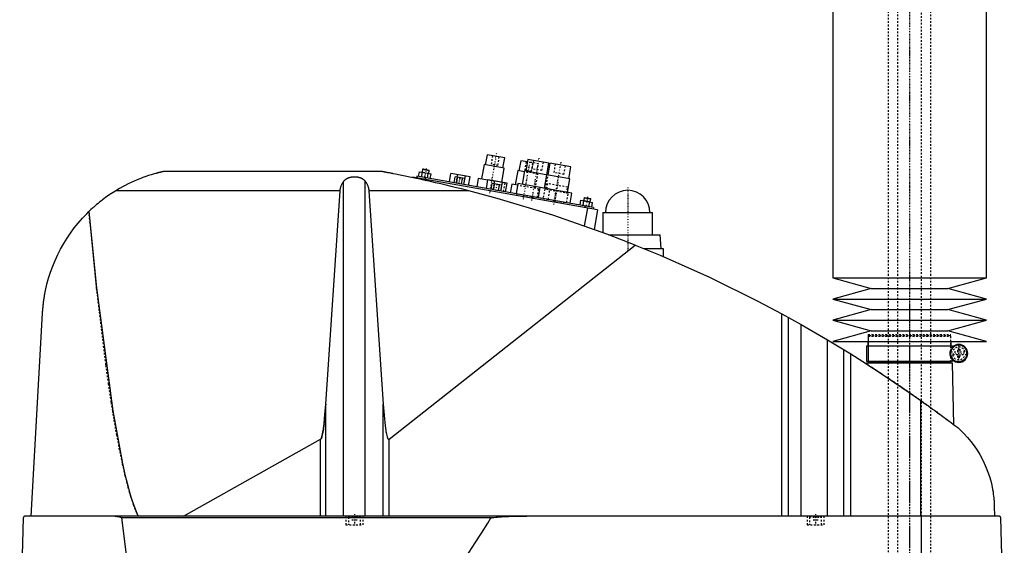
# Model space of a CAD drawing. Extents: x -181 to 906, y -1 to 1168.
# Tile 4 of 5: x 329 to 906, y 553 to 860. Entities that reach past the tile are written whole.
import ezdxf

# ---------------------------------------------------------------- set-up
doc = ezdxf.new("R2010")
doc.units = 0
doc.linetypes.add('CENTER', pattern=[1.5, 0.45, -0.5, 0.05, -0.5])
doc.linetypes.add('DASHED', pattern=[2, 1, -1])
for name, color, linetype in [('AM_0', 7, 'CONTINUOUS'), ('AM_3', 7, 'DASHED'), ('AM_7', 7, 'CENTER')]:
    doc.layers.add(name, color=color, linetype=linetype)

msp = doc.modelspace()

# ---------------------------------------------------------------- linework, layer by layer
at = {"layer": 'AM_0', "color": 7, "linetype": 'CONTINUOUS'}
for p, q in [((805, 888.75), (805, 709.2)), ((895, 709.2), (895, 888.75)), ((602.65, 781.29), (601.61, 775.39)), ((612.99, 779.47), (602.65, 781.29)), ((611.95, 773.56), (612.99, 779.47)), ((626.55, 778.6), (625.33, 771.71)), ((638.86, 776.43), (626.55, 778.6)), ((564.85, 772.78), (564.54, 771.06)), ((565.14, 772.98), (564.85, 772.78)), ((564.85, 772.78), (568.79, 772.08)), ((565.14, 772.98), (568.58, 772.37)), ((600.87, 775.52), (599.39, 767.15)), ((612.69, 773.43), (600.87, 775.52)), ((611.23, 765.16), (612.69, 773.43)), ((622.35, 777.82), (621.3, 771.91)), ((626.28, 777.13), (622.35, 777.82)), ((637.64, 769.54), (638.86, 776.43)), ((639.35, 776.35), (638.13, 769.45)), ((651.66, 774.18), (639.35, 776.35)), ((650.44, 767.28), (651.66, 774.18)), ((540.94, 771.5), (413.33, 771.5)), ((558.96, 768.18), (558.91, 767.91)), ((667.29, 749.08), (558.96, 768.18)), ((561.6, 768.73), (561.42, 767.75)), ((665, 750.5), (561.6, 768.73)), ((562.56, 768.56), (563.05, 771.32)), ((563.05, 771.32), (569.87, 770.12)), ((564.27, 768.26), (564.75, 771.02)), ((564.87, 767.14), (564.78, 766.64)), ((566.52, 767.86), (566.35, 766.88)), ((567.68, 767.66), (568.17, 770.42)), ((568.48, 770.36), (568.79, 772.08)), ((568.79, 772.08), (568.58, 772.37)), ((569.39, 767.36), (569.87, 770.12)), ((580.6, 765.38), (581.49, 770.4)), ((592.71, 768.42), (581.49, 770.4)), ((583.37, 764.89), (583.98, 768.34)), ((589.67, 767.34), (583.98, 768.34)), ((584.79, 764.64), (585.4, 768.09)), ((585.14, 768.14), (585.42, 769.71)), ((587.64, 764.14), (588.24, 767.59)), ((589.06, 763.89), (589.95, 768.91)), ((589.06, 763.89), (589.67, 767.34)), ((591.83, 763.4), (592.71, 768.42)), ((597.42, 767.49), (596.56, 762.57)), ((603.13, 766.49), (597.42, 767.49)), ((620.57, 772.04), (619.09, 763.67)), ((624.5, 771.35), (620.57, 772.04)), ((624.59, 771.84), (623.2, 763.96)), ((638.14, 769.45), (624.59, 771.84)), ((637.39, 769.58), (636, 761.7)), ((651.18, 767.15), (637.39, 769.58)), ((649.79, 759.27), (651.18, 767.15)), ((518.66, 569.6), (518.66, 765.71)), ((531.34, 569.6), (531.34, 765.71)), ((602.27, 761.56), (603.15, 766.58)), ((614.38, 764.6), (603.15, 766.58)), ((605.04, 761.07), (605.65, 764.52)), ((611.33, 763.52), (605.65, 764.52)), ((606.46, 760.82), (607.07, 764.27)), ((606.81, 764.32), (607.08, 765.89)), ((609.3, 760.32), (609.91, 763.77)), ((610.72, 760.07), (611.33, 763.52)), ((610.73, 760.07), (611.61, 765.09)), ((613.49, 759.58), (614.38, 764.6)), ((617.12, 764.02), (616.25, 759.1)), ((620.57, 763.41), (617.12, 764.02)), ((620.74, 764.4), (619.7, 758.49)), ((636.01, 761.71), (620.74, 764.4)), ((633.54, 762.14), (632.5, 756.23)), ((652.25, 758.84), (633.54, 762.14)), ((516.57, 760.16), (385.05, 760.16)), ((508.17, 635.23), (516.57, 760.16)), ((592.03, 760.16), (533.43, 760.16)), ((533.43, 760.16), (541.83, 635.23)), ((651.21, 752.93), (652.25, 758.84)), ((659.39, 756.1), (659.08, 754.38)), ((659.68, 756.31), (659.39, 756.1)), ((659.39, 756.1), (663.33, 755.41)), ((659.68, 756.31), (663.12, 755.7)), ((663.02, 753.69), (663.33, 755.41)), ((663.33, 755.41), (663.12, 755.7)), ((657.1, 751.89), (657.59, 754.64)), ((657.59, 754.64), (664.41, 753.44)), ((658.81, 751.59), (659.3, 754.34)), ((661.38, 750.12), (659.53, 739.63)), ((660.08, 751.37), (659.9, 750.38)), ((662.22, 750.99), (662.71, 753.74)), ((663.93, 750.69), (664.41, 753.44)), ((665, 750.5), (664.83, 749.52)), ((667.29, 749.08), (665.26, 737.59)), ((670.5, 747.5), (670.5, 735.67)), ((670.5, 747.5), (699.5, 747.5)), ((699.5, 734.5), (699.5, 747.5)), ((673.65, 734.5), (704, 734.5)), ((704.5, 726.5), (704, 734.5)), ((545.22, 614.75), (689.33, 728.44)), ((694.16, 726.5), (705.65, 726.5)), ((705.65, 726.5), (705.65, 721.73)), ((805, 709.2), (827.5, 703)), ((805, 709.2), (895, 709.2)), ((872.5, 703), (895, 709.2)), ((827.5, 703), (805, 696.8)), ((827.5, 703), (872.5, 703)), ((895, 696.8), (872.5, 703)), ((805, 696.8), (827.5, 690.6)), ((805, 696.8), (895, 696.8)), ((872.5, 690.6), (895, 696.8)), ((335.65, 569.6), (342.34, 688.56)), ((775.22, 569.6), (775.22, 688.17)), ((775.22, 688.17), (786.56, 681.89)), ((827.5, 690.6), (805, 684.4)), ((827.5, 690.6), (872.5, 690.6)), ((895, 684.4), (872.5, 690.6)), ((779.22, 569.6), (779.22, 685.98)), ((786.56, 569.6), (786.56, 681.89)), ((786.56, 681.89), (801.96, 672.97)), ((805, 684.4), (827.5, 678.2)), ((805, 684.4), (895, 684.4)), ((872.5, 678.2), (895, 684.4)), ((827.5, 678.2), (805, 672)), ((827.5, 678.2), (872.5, 678.2)), ((895, 672), (872.5, 678.2)), ((801.96, 569.6), (801.96, 672.97)), ((801.96, 672.97), (815.65, 664.64)), ((805, 672), (895, 672)), ((824.85, 669.5), (824.85, 660.5)), ((824.85, 669.5), (875.15, 669.5)), ((825.65, 672), (825.65, 669.5)), ((874.35, 669.5), (874.35, 672)), ((875.15, 668.06), (875.15, 669.5)), ((811.52, 569.6), (811.52, 667.2)), ((815.65, 569.6), (815.65, 664.64)), ((874.16, 664), (874.16, 666)), ((824.83, 659.5), (824.81, 658.86)), ((824.83, 659.5), (875.17, 659.5)), ((824.85, 660.5), (875.15, 660.5)), ((825.65, 660.5), (825.65, 660)), ((825.65, 660), (874.35, 660)), ((825.83, 660), (825.83, 659.5)), ((874.17, 659.5), (874.17, 660)), ((874.35, 660), (874.35, 660.5)), ((875.15, 660.5), (875.15, 661.94)), ((876.04, 623.15), (875.17, 659.5)), ((508.17, 569.6), (508.17, 635.23)), ((541.83, 569.6), (541.83, 635.23)), ((856.53, 569.6), (856.53, 637.45)), ((424.82, 569.6), (505.15, 614.71)), ((505.15, 569.6), (505.15, 614.71)), ((545.22, 569.6), (545.22, 614.75)), ((899.63, 575.62), (899.77, 569.6)), ((331.05, 568.63), (328.96, 487.5)), ((902.45, 569.6), (332.05, 569.6)), ((604.88, 568.63), (388.61, 568.63)), ((857.01, 487.5), (857.01, 569.6)), ((905.5, 487.5), (903.45, 568.63))]:
    msp.add_line(p, q, dxfattribs=at)
for points in [[(413.33, 771.5, 0), (413.33, 771.5, 0), (413.33, 771.5, 0), (413.33, 771.5, 0), (413.33, 771.5, 0), (413.33, 771.5, 0), (413.32, 771.5, 0), (413.32, 771.5, 0), (413.31, 771.5, 0), (413.3, 771.49, 0), (413.3, 771.49, 0), (413.29, 771.49, 0), (413.29, 771.49, 0), (413.28, 771.49, 0), (413.27, 771.49, 0), (413.26, 771.48, 0), (413.24, 771.48, 0), (413.23, 771.48, 0), (413.22, 771.48, 0), (413.22, 771.48, 0), (413.2, 771.47, 0), (413.19, 771.47, 0), (413.18, 771.47, 0), (413.17, 771.47, 0), (413.15, 771.46, 0), (413.13, 771.46, 0), (413.13, 771.46, 0), (413.12, 771.45, 0), (413.1, 771.45, 0), (413.07, 771.44, 0), (413.05, 771.44, 0), (413.03, 771.44, 0), (413.01, 771.43, 0), (413, 771.43, 0), (412.99, 771.42, 0), (412.96, 771.42, 0), (412.94, 771.41, 0), (412.91, 771.41, 0), (412.89, 771.4, 0), (412.86, 771.4, 0), (412.84, 771.39, 0), (412.83, 771.39, 0), (412.8, 771.39, 0), (412.78, 771.38, 0), (412.67, 771.36, 0), (412.48, 771.31, 0), (412.28, 771.27, 0), (412.18, 771.24, 0), (412.07, 771.22, 0), (411.86, 771.17, 0), (411.65, 771.12, 0), (411.42, 771.07, 0), (411.19, 771.01, 0), (410.95, 770.96, 0), (410.83, 770.93, 0), (410.71, 770.9, 0), (410.46, 770.83, 0), (410.2, 770.77, 0), (410.07, 770.74, 0), (409.94, 770.7, 0), (409.68, 770.64, 0), (409.41, 770.57, 0), (409.28, 770.53, 0), (409.14, 770.5, 0), (408.87, 770.42, 0), (408.6, 770.35, 0), (407.62, 770.08, 0), (405.96, 769.59, 0), (404.36, 769.09, 0), (402.74, 768.54, 0), (401.07, 767.95, 0), (400.23, 767.63, 0), (399.37, 767.3, 0), (397.66, 766.61, 0), (395.93, 765.87, 0), (394.2, 765.08, 0), (392.47, 764.26, 0), (390.77, 763.4, 0), (389.92, 762.95, 0), (389.09, 762.5, 0), (387.44, 761.58, 0), (385.83, 760.64, 0), (385.05, 760.16, 0)], [(518.66, 765.71, 0), (518.7, 765.76, 0), (518.77, 765.86, 0), (518.85, 765.95, 0), (518.89, 766, 0), (518.93, 766.05, 0), (519.01, 766.14, 0), (519.09, 766.24, 0), (519.18, 766.33, 0), (519.27, 766.42, 0), (519.37, 766.51, 0), (519.41, 766.56, 0), (519.46, 766.6, 0), (519.56, 766.69, 0), (519.66, 766.77, 0), (519.76, 766.85, 0), (519.86, 766.93, 0), (519.97, 767.01, 0), (520.02, 767.05, 0), (520.07, 767.09, 0), (520.18, 767.16, 0), (520.29, 767.23, 0), (520.34, 767.26, 0), (520.4, 767.3, 0), (520.51, 767.36, 0), (520.61, 767.42, 0), (520.67, 767.45, 0), (520.72, 767.48, 0), (520.83, 767.54, 0), (520.95, 767.59, 0), (521.06, 767.65, 0), (521.18, 767.7, 0), (521.3, 767.75, 0), (521.36, 767.78, 0), (521.42, 767.8, 0), (521.54, 767.85, 0), (521.67, 767.9, 0), (521.79, 767.94, 0), (521.92, 767.99, 0), (522.05, 768.03, 0), (522.12, 768.05, 0), (522.19, 768.07, 0), (522.32, 768.1, 0), (522.45, 768.14, 0), (522.59, 768.17, 0), (522.72, 768.2, 0), (522.86, 768.23, 0), (522.93, 768.25, 0), (523, 768.26, 0), (523.14, 768.28, 0), (523.28, 768.31, 0), (523.41, 768.33, 0), (523.55, 768.35, 0), (523.69, 768.37, 0), (523.76, 768.37, 0), (523.83, 768.38, 0), (523.97, 768.4, 0), (524.11, 768.41, 0), (524.25, 768.42, 0), (524.39, 768.43, 0), (524.53, 768.43, 0), (524.59, 768.44, 0), (524.66, 768.44, 0), (524.8, 768.44, 0), (524.93, 768.44, 0), (525, 768.44, 0), (525.07, 768.44, 0), (525.2, 768.44, 0), (525.34, 768.44, 0), (525.41, 768.44, 0), (525.47, 768.43, 0), (525.61, 768.43, 0), (525.75, 768.42, 0), (525.89, 768.41, 0), (526.03, 768.4, 0), (526.17, 768.38, 0), (526.24, 768.37, 0), (526.31, 768.37, 0), (526.45, 768.35, 0), (526.59, 768.33, 0), (526.72, 768.31, 0), (526.86, 768.28, 0), (527, 768.26, 0), (527.07, 768.25, 0), (527.14, 768.23, 0), (527.28, 768.2, 0), (527.41, 768.17, 0), (527.55, 768.14, 0), (527.68, 768.1, 0), (527.81, 768.07, 0), (527.88, 768.05, 0), (527.95, 768.03, 0), (528.08, 767.99, 0), (528.21, 767.94, 0), (528.33, 767.9, 0), (528.46, 767.85, 0), (528.58, 767.8, 0), (528.64, 767.78, 0), (528.7, 767.75, 0), (528.82, 767.7, 0), (528.94, 767.65, 0), (529.05, 767.59, 0), (529.17, 767.54, 0), (529.28, 767.48, 0), (529.33, 767.45, 0), (529.39, 767.42, 0), (529.49, 767.36, 0), (529.6, 767.3, 0), (529.66, 767.26, 0), (529.71, 767.23, 0), (529.82, 767.16, 0), (529.93, 767.09, 0), (529.98, 767.05, 0), (530.03, 767.01, 0), (530.14, 766.93, 0), (530.24, 766.85, 0), (530.34, 766.77, 0), (530.44, 766.69, 0), (530.54, 766.6, 0), (530.59, 766.56, 0), (530.63, 766.51, 0), (530.73, 766.42, 0), (530.82, 766.33, 0), (530.91, 766.24, 0), (530.99, 766.14, 0), (531.07, 766.05, 0), (531.11, 766, 0), (531.15, 765.95, 0), (531.23, 765.86, 0), (531.3, 765.76, 0), (531.34, 765.71, 0)], [(592.03, 760.16, 0), (590.59, 760.53, 0), (587.67, 761.27, 0), (584.69, 762.01, 0), (583.19, 762.37, 0), (581.68, 762.74, 0), (578.64, 763.47, 0), (575.58, 764.19, 0), (572.52, 764.91, 0), (569.46, 765.6, 0), (566.41, 766.28, 0), (564.9, 766.62, 0), (563.39, 766.95, 0), (560.41, 767.59, 0), (557.47, 768.21, 0), (554.59, 768.81, 0), (551.78, 769.39, 0), (549.05, 769.93, 0), (547.64, 770.21, 0), (547.41, 770.26, 0), (546.93, 770.35, 0), (546.46, 770.44, 0), (546.22, 770.49, 0), (545.99, 770.53, 0), (545.52, 770.63, 0), (545.06, 770.71, 0), (544.6, 770.8, 0), (544.16, 770.89, 0), (543.73, 770.97, 0), (543.52, 771.01, 0), (543.31, 771.05, 0), (542.91, 771.13, 0), (542.53, 771.2, 0), (542.32, 771.24, 0), (542.26, 771.25, 0), (542.2, 771.26, 0), (542.17, 771.27, 0), (542.14, 771.27, 0), (542.08, 771.28, 0), (542.03, 771.29, 0), (541.97, 771.31, 0), (541.91, 771.32, 0), (541.86, 771.33, 0), (541.83, 771.33, 0), (541.8, 771.34, 0), (541.74, 771.35, 0), (541.69, 771.36, 0), (541.64, 771.37, 0), (541.58, 771.38, 0), (541.53, 771.39, 0), (541.51, 771.39, 0), (541.48, 771.4, 0), (541.44, 771.41, 0), (541.39, 771.41, 0), (541.37, 771.42, 0), (541.35, 771.42, 0), (541.3, 771.43, 0), (541.26, 771.44, 0), (541.24, 771.44, 0), (541.22, 771.45, 0), (541.19, 771.45, 0), (541.15, 771.46, 0), (541.12, 771.47, 0), (541.09, 771.47, 0), (541.06, 771.48, 0), (541.05, 771.48, 0), (541.04, 771.48, 0), (541.02, 771.48, 0), (541, 771.49, 0), (540.98, 771.49, 0), (540.96, 771.49, 0), (540.95, 771.5, 0), (540.95, 771.5, 0), (540.94, 771.5, 0), (540.94, 771.5, 0), (540.94, 771.5, 0), (540.94, 771.5, 0)], [(516.57, 760.16, 0), (516.58, 760.32, 0), (516.61, 760.65, 0), (516.66, 760.97, 0), (516.68, 761.13, 0), (516.71, 761.3, 0), (516.78, 761.62, 0), (516.85, 761.94, 0), (516.94, 762.26, 0), (517.03, 762.57, 0), (517.14, 762.89, 0), (517.2, 763.04, 0), (517.26, 763.2, 0), (517.39, 763.51, 0), (517.52, 763.81, 0), (517.67, 764.11, 0), (517.83, 764.41, 0), (518, 764.71, 0), (518.08, 764.86, 0), (518.17, 765, 0), (518.36, 765.29, 0), (518.56, 765.57, 0), (518.66, 765.71, 0)], [(531.34, 765.71, 0), (531.44, 765.57, 0), (531.64, 765.29, 0), (531.83, 765, 0), (531.92, 764.86, 0), (532, 764.71, 0), (532.17, 764.41, 0), (532.33, 764.11, 0), (532.48, 763.81, 0), (532.61, 763.51, 0), (532.74, 763.2, 0), (532.8, 763.04, 0), (532.86, 762.89, 0), (532.97, 762.57, 0), (533.06, 762.26, 0), (533.15, 761.94, 0), (533.22, 761.62, 0), (533.29, 761.3, 0), (533.32, 761.13, 0), (533.34, 760.97, 0), (533.39, 760.65, 0), (533.42, 760.32, 0), (533.43, 760.16, 0)], [(385.05, 760.16, 0), (384.58, 759.87, 0), (383.66, 759.29, 0), (382.74, 758.69, 0), (382.28, 758.39, 0), (381.83, 758.08, 0), (380.93, 757.47, 0), (380.03, 756.84, 0), (379.14, 756.2, 0), (378.26, 755.55, 0), (377.39, 754.89, 0), (376.96, 754.55, 0), (376.53, 754.21, 0), (375.67, 753.53, 0), (374.82, 752.84, 0), (373.98, 752.14, 0), (373.15, 751.42, 0), (372.33, 750.7, 0), (371.92, 750.33, 0), (371.52, 749.97, 0), (370.71, 749.22, 0), (369.92, 748.47, 0), (369.53, 748.09, 0)], [(689.33, 728.44, 0), (673.4, 734.59, 0), (641.19, 745.86, 0), (608.52, 755.74, 0), (592.03, 760.16, 0)], [(342.34, 688.56, 0), (342.36, 688.89, 0), (342.4, 689.54, 0), (342.45, 690.19, 0), (342.47, 690.52, 0), (342.5, 690.84, 0), (342.56, 691.49, 0), (342.62, 692.13, 0), (342.68, 692.78, 0), (342.75, 693.42, 0), (342.82, 694.06, 0), (342.86, 694.37, 0), (342.9, 694.69, 0), (342.98, 695.33, 0), (343.07, 695.96, 0), (343.16, 696.59, 0), (343.25, 697.21, 0), (343.35, 697.84, 0), (343.4, 698.15, 0), (343.45, 698.46, 0), (343.56, 699.09, 0), (343.67, 699.71, 0), (343.73, 700.01, 0), (344.09, 701.86, 0), (344.93, 705.5, 0), (345.91, 709.08, 0), (347.03, 712.6, 0), (348.3, 716.06, 0), (349.7, 719.46, 0), (350.45, 721.14, 0), (351.24, 722.81, 0), (352.91, 726.09, 0), (354.72, 729.3, 0), (356.67, 732.43, 0), (358.74, 735.49, 0), (360.93, 738.46, 0), (362.07, 739.91, 0), (363.25, 741.34, 0), (365.68, 744.12, 0), (368.22, 746.79, 0), (369.53, 748.09, 0)], [(369.53, 748.09, 0), (374, 703.31, 0), (383.41, 631.3, 0), (389.13, 600.55, 0), (390.78, 593.33, 0), (392.45, 586.82, 0), (393.28, 583.82, 0), (394.12, 581.01, 0), (395.8, 575.91, 0), (397.49, 571.52, 0), (398.33, 569.6, 0)], [(689.33, 728.44, 0), (703.96, 722.45, 0), (732.87, 709.58, 0), (761.24, 695.59, 0), (775.22, 688.17, 0)], [(815.65, 664.64, 0), (822.58, 660.29, 0), (836.3, 651.36, 0), (849.84, 642.16, 0), (856.53, 637.45, 0)], [(505.15, 614.71, 0), (505.16, 614.71, 0), (505.16, 614.71, 0), (505.17, 614.72, 0), (505.17, 614.72, 0), (505.17, 614.72, 0), (505.18, 614.72, 0), (505.18, 614.73, 0), (505.19, 614.73, 0), (505.19, 614.73, 0), (505.2, 614.74, 0), (505.2, 614.74, 0), (505.2, 614.74, 0), (505.21, 614.74, 0), (505.21, 614.75, 0), (505.23, 614.76, 0), (505.25, 614.78, 0), (505.26, 614.79, 0), (505.29, 614.82, 0), (505.32, 614.85, 0), (505.35, 614.89, 0), (505.38, 614.93, 0), (505.41, 614.98, 0), (505.43, 615, 0), (505.44, 615.02, 0), (505.47, 615.07, 0), (505.5, 615.13, 0), (505.53, 615.18, 0), (505.56, 615.24, 0), (505.59, 615.31, 0), (505.61, 615.34, 0), (505.62, 615.37, 0), (505.65, 615.44, 0), (505.68, 615.52, 0), (505.7, 615.56, 0), (505.71, 615.6, 0), (505.74, 615.68, 0), (505.77, 615.76, 0), (505.79, 615.8, 0), (505.8, 615.85, 0), (505.83, 615.94, 0), (505.86, 616.03, 0), (505.97, 616.38, 0), (506.15, 617.08, 0), (506.32, 617.9, 0), (506.5, 618.83, 0), (506.67, 619.88, 0), (506.76, 620.44, 0), (506.84, 621.04, 0), (507.01, 622.31, 0), (507.17, 623.69, 0), (507.73, 629.38, 0), (508.17, 635.23, 0)], [(541.83, 635.23, 0), (542.32, 628.77, 0), (542.95, 622.66, 0), (543.13, 621.22, 0), (543.32, 619.92, 0), (543.42, 619.32, 0), (543.52, 618.75, 0), (543.71, 617.73, 0), (543.91, 616.86, 0), (544.11, 616.13, 0), (544.22, 615.77, 0), (544.26, 615.67, 0), (544.29, 615.59, 0), (544.31, 615.54, 0), (544.32, 615.5, 0), (544.36, 615.42, 0), (544.39, 615.34, 0), (544.42, 615.27, 0), (544.46, 615.2, 0), (544.49, 615.14, 0), (544.51, 615.11, 0), (544.52, 615.08, 0), (544.56, 615.02, 0), (544.59, 614.97, 0), (544.61, 614.94, 0), (544.63, 614.92, 0), (544.66, 614.88, 0), (544.69, 614.84, 0), (544.71, 614.82, 0), (544.73, 614.8, 0), (544.76, 614.77, 0), (544.78, 614.75, 0), (544.79, 614.75, 0), (544.79, 614.74, 0), (544.79, 614.74, 0), (544.8, 614.74, 0), (544.8, 614.74, 0), (544.81, 614.73, 0), (544.81, 614.73, 0), (544.82, 614.72, 0), (544.83, 614.72, 0), (544.83, 614.72, 0), (544.83, 614.72, 0), (544.84, 614.71, 0), (544.84, 614.71, 0), (544.85, 614.71, 0), (544.85, 614.7, 0), (544.86, 614.7, 0), (544.86, 614.7, 0), (544.87, 614.7, 0), (544.87, 614.7, 0), (544.88, 614.69, 0), (544.88, 614.69, 0), (544.89, 614.69, 0), (544.89, 614.69, 0), (544.9, 614.69, 0), (544.9, 614.68, 0), (544.9, 614.68, 0), (544.91, 614.68, 0), (544.91, 614.68, 0), (544.92, 614.68, 0), (544.92, 614.68, 0), (544.93, 614.68, 0), (544.93, 614.68, 0), (544.93, 614.67, 0), (544.94, 614.67, 0), (544.94, 614.67, 0), (544.95, 614.67, 0), (544.96, 614.67, 0), (544.96, 614.67, 0), (544.96, 614.67, 0), (544.97, 614.67, 0), (544.97, 614.67, 0), (544.98, 614.67, 0), (544.98, 614.67, 0), (544.99, 614.67, 0), (544.99, 614.67, 0), (545, 614.67, 0), (545, 614.67, 0), (545.01, 614.67, 0), (545.01, 614.67, 0), (545.02, 614.67, 0), (545.02, 614.67, 0), (545.03, 614.67, 0), (545.03, 614.67, 0), (545.03, 614.67, 0), (545.04, 614.67, 0), (545.05, 614.67, 0), (545.05, 614.67, 0), (545.06, 614.67, 0), (545.06, 614.67, 0), (545.07, 614.67, 0), (545.07, 614.67, 0), (545.07, 614.68, 0), (545.08, 614.68, 0), (545.08, 614.68, 0), (545.09, 614.68, 0), (545.1, 614.68, 0), (545.1, 614.68, 0), (545.1, 614.68, 0), (545.11, 614.69, 0), (545.11, 614.69, 0), (545.12, 614.69, 0), (545.12, 614.69, 0), (545.12, 614.69, 0), (545.13, 614.7, 0), (545.13, 614.7, 0), (545.14, 614.7, 0), (545.14, 614.7, 0), (545.15, 614.71, 0), (545.15, 614.71, 0), (545.16, 614.71, 0), (545.16, 614.71, 0), (545.17, 614.72, 0), (545.17, 614.72, 0), (545.17, 614.72, 0), (545.18, 614.73, 0), (545.19, 614.73, 0), (545.19, 614.73, 0), (545.2, 614.74, 0), (545.2, 614.74, 0), (545.2, 614.74, 0), (545.21, 614.75, 0), (545.21, 614.75, 0), (545.22, 614.75, 0)], [(856.53, 637.45, 0), (857.18, 637, 0), (858.46, 636.08, 0), (859.75, 635.16, 0), (860.38, 634.7, 0), (861.02, 634.24, 0), (862.29, 633.33, 0), (863.54, 632.42, 0), (864.79, 631.51, 0), (866.03, 630.6, 0), (867.25, 629.7, 0), (867.86, 629.26, 0), (868.47, 628.81, 0), (869.67, 627.92, 0), (870.86, 627.04, 0), (872.03, 626.16, 0), (873.19, 625.3, 0), (874.33, 624.44, 0), (874.89, 624.01, 0), (875.45, 623.59, 0), (876.56, 622.75, 0), (877.65, 621.93, 0), (878.19, 621.52, 0)], [(878.19, 621.52, 0), (879.41, 620.42, 0), (881.74, 618.15, 0), (883.91, 615.81, 0), (884.94, 614.61, 0), (885.93, 613.4, 0), (887.8, 610.92, 0), (889.52, 608.41, 0), (891.09, 605.85, 0), (892.52, 603.27, 0), (893.8, 600.67, 0), (894.38, 599.37, 0), (894.93, 598.07, 0), (895.93, 595.48, 0), (896.8, 592.89, 0), (897.54, 590.32, 0), (898.16, 587.76, 0), (898.67, 585.21, 0), (898.88, 583.94, 0), (899.07, 582.67, 0), (899.26, 581.15, 0), (899.31, 580.72, 0), (899.35, 580.27, 0), (899.37, 580.05, 0), (899.39, 579.83, 0), (899.43, 579.37, 0), (899.47, 578.91, 0), (899.5, 578.44, 0), (899.53, 577.96, 0), (899.56, 577.47, 0), (899.58, 577.22, 0), (899.59, 576.97, 0), (899.61, 576.44, 0), (899.63, 575.9, 0), (899.63, 575.62, 0)], [(332.05, 569.6, 0), (332.02, 569.6, 0), (331.96, 569.6, 0), (331.89, 569.59, 0), (331.86, 569.58, 0), (331.83, 569.58, 0), (331.77, 569.56, 0), (331.71, 569.54, 0), (331.64, 569.51, 0), (331.58, 569.48, 0), (331.52, 569.45, 0), (331.49, 569.43, 0), (331.46, 569.41, 0), (331.4, 569.36, 0), (331.34, 569.31, 0), (331.29, 569.25, 0), (331.24, 569.18, 0), (331.21, 569.14, 0), (331.2, 569.13, 0), (331.19, 569.11, 0), (331.19, 569.1, 0), (331.18, 569.1, 0), (331.17, 569.08, 0), (331.17, 569.07, 0), (331.16, 569.06, 0), (331.16, 569.05, 0), (331.15, 569.03, 0), (331.14, 569.01, 0), (331.14, 569.01, 0), (331.13, 569, 0), (331.12, 568.98, 0), (331.12, 568.96, 0), (331.11, 568.94, 0), (331.1, 568.92, 0), (331.09, 568.89, 0), (331.09, 568.88, 0), (331.09, 568.87, 0), (331.08, 568.85, 0), (331.08, 568.82, 0), (331.07, 568.8, 0), (331.07, 568.78, 0), (331.07, 568.78, 0), (331.06, 568.77, 0), (331.06, 568.77, 0), (331.06, 568.77, 0), (331.06, 568.76, 0), (331.06, 568.76, 0), (331.06, 568.75, 0), (331.06, 568.75, 0), (331.06, 568.74, 0), (331.06, 568.74, 0), (331.06, 568.74, 0), (331.06, 568.73, 0), (331.06, 568.73, 0), (331.06, 568.72, 0), (331.06, 568.72, 0), (331.06, 568.71, 0), (331.06, 568.71, 0), (331.06, 568.71, 0), (331.06, 568.7, 0), (331.05, 568.7, 0), (331.05, 568.69, 0), (331.05, 568.69, 0), (331.05, 568.68, 0), (331.05, 568.68, 0), (331.05, 568.67, 0), (331.05, 568.67, 0), (331.05, 568.67, 0), (331.05, 568.66, 0), (331.05, 568.66, 0), (331.05, 568.65, 0), (331.05, 568.64, 0), (331.05, 568.64, 0), (331.05, 568.64, 0), (331.05, 568.63, 0), (331.05, 568.63, 0), (331.05, 568.63, 0)], [(384.85, 569.6, 0), (384.95, 569.6, 0), (385.17, 569.6, 0), (385.38, 569.59, 0), (385.5, 569.58, 0), (385.61, 569.58, 0), (385.83, 569.56, 0), (386.06, 569.54, 0), (386.29, 569.51, 0), (386.51, 569.48, 0), (386.74, 569.45, 0), (386.85, 569.43, 0), (386.97, 569.41, 0), (387.19, 569.36, 0), (387.41, 569.31, 0), (387.62, 569.26, 0), (387.83, 569.19, 0), (387.94, 569.15, 0), (387.98, 569.13, 0), (388.01, 569.12, 0), (388.03, 569.11, 0), (388.04, 569.11, 0), (388.08, 569.09, 0), (388.11, 569.08, 0), (388.13, 569.07, 0), (388.15, 569.06, 0), (388.18, 569.05, 0), (388.21, 569.03, 0), (388.23, 569.02, 0), (388.25, 569.01, 0), (388.28, 568.99, 0), (388.31, 568.97, 0), (388.35, 568.95, 0), (388.38, 568.93, 0), (388.41, 568.91, 0), (388.42, 568.9, 0), (388.44, 568.88, 0), (388.47, 568.86, 0), (388.49, 568.84, 0), (388.52, 568.81, 0), (388.53, 568.79, 0), (388.54, 568.79, 0), (388.54, 568.78, 0), (388.54, 568.78, 0), (388.54, 568.78, 0), (388.55, 568.77, 0), (388.55, 568.77, 0), (388.55, 568.76, 0), (388.56, 568.76, 0), (388.56, 568.75, 0), (388.56, 568.75, 0), (388.57, 568.75, 0), (388.57, 568.74, 0), (388.57, 568.74, 0), (388.57, 568.73, 0), (388.58, 568.73, 0), (388.58, 568.73, 0), (388.58, 568.72, 0), (388.58, 568.72, 0), (388.58, 568.71, 0), (388.59, 568.71, 0), (388.59, 568.7, 0), (388.59, 568.7, 0), (388.59, 568.69, 0), (388.6, 568.68, 0), (388.6, 568.68, 0), (388.6, 568.68, 0), (388.6, 568.67, 0), (388.6, 568.67, 0), (388.6, 568.66, 0), (388.6, 568.65, 0), (388.61, 568.65, 0), (388.61, 568.65, 0), (388.61, 568.64, 0), (388.61, 568.64, 0), (388.61, 568.63, 0), (388.61, 568.63, 0)], [(388.61, 568.63, 0), (391.63, 543.92, 0)], [(539.11, 487.5, 0), (540.94, 489.03, 0), (544.59, 492.2, 0), (548.25, 495.54, 0), (550.07, 497.28, 0), (551.9, 499.05, 0), (555.56, 502.73, 0), (559.21, 506.57, 0), (562.86, 510.57, 0), (566.52, 514.75, 0), (570.17, 519.09, 0), (572, 521.32, 0), (573.83, 523.6, 0), (577.48, 528.27, 0), (581.13, 533.11, 0), (584.79, 538.12, 0), (588.44, 543.29, 0), (592.09, 548.63, 0), (593.92, 551.36, 0), (595.75, 554.13, 0), (599.4, 559.81, 0), (603.05, 565.65, 0), (604.88, 568.63, 0)], [(604.88, 568.63, 0), (604.88, 568.63, 0), (604.88, 568.63, 0), (604.88, 568.63, 0), (604.88, 568.63, 0), (604.88, 568.63, 0), (604.88, 568.63, 0), (604.88, 568.63, 0), (604.88, 568.63, 0), (604.89, 568.64, 0), (604.89, 568.64, 0), (604.89, 568.64, 0), (604.89, 568.65, 0), (604.9, 568.65, 0), (604.9, 568.65, 0), (604.9, 568.66, 0), (604.91, 568.66, 0), (604.91, 568.66, 0), (604.91, 568.66, 0), (604.92, 568.66, 0), (604.92, 568.67, 0), (604.93, 568.67, 0), (604.93, 568.67, 0), (604.94, 568.68, 0), (604.94, 568.68, 0), (604.94, 568.68, 0), (604.94, 568.68, 0), (604.95, 568.68, 0), (604.95, 568.69, 0), (604.97, 568.69, 0), (605, 568.71, 0), (605.03, 568.72, 0), (605.06, 568.73, 0), (605.09, 568.74, 0), (605.12, 568.75, 0), (605.13, 568.75, 0), (605.15, 568.76, 0), (605.18, 568.76, 0), (605.21, 568.77, 0), (605.31, 568.8, 0), (605.41, 568.82, 0), (605.5, 568.83, 0), (605.7, 568.87, 0), (605.89, 568.9, 0), (606.58, 568.98, 0), (607.7, 569.09, 0), (608.26, 569.13, 0), (608.82, 569.17, 0), (609.97, 569.24, 0), (611.14, 569.3, 0), (615.33, 569.45, 0), (622.51, 569.59, 0), (625.92, 569.6, 0)], [(903.45, 568.63, 0), (903.45, 568.63, 0), (903.45, 568.63, 0), (903.45, 568.64, 0), (903.45, 568.64, 0), (903.45, 568.64, 0), (903.45, 568.65, 0), (903.45, 568.65, 0), (903.45, 568.66, 0), (903.45, 568.67, 0), (903.45, 568.67, 0), (903.45, 568.67, 0), (903.45, 568.68, 0), (903.45, 568.68, 0), (903.45, 568.69, 0), (903.45, 568.69, 0), (903.45, 568.7, 0), (903.44, 568.7, 0), (903.44, 568.71, 0), (903.44, 568.71, 0), (903.44, 568.71, 0), (903.44, 568.72, 0), (903.44, 568.72, 0), (903.44, 568.72, 0), (903.44, 568.73, 0), (903.44, 568.73, 0), (903.44, 568.74, 0), (903.44, 568.74, 0), (903.44, 568.74, 0), (903.44, 568.75, 0), (903.44, 568.75, 0), (903.44, 568.76, 0), (903.44, 568.76, 0), (903.44, 568.77, 0), (903.44, 568.77, 0), (903.43, 568.77, 0), (903.43, 568.78, 0), (903.43, 568.79, 0), (903.43, 568.82, 0), (903.42, 568.84, 0), (903.41, 568.87, 0), (903.41, 568.88, 0), (903.41, 568.89, 0), (903.4, 568.91, 0), (903.39, 568.93, 0), (903.39, 568.95, 0), (903.38, 568.97, 0), (903.37, 568.99, 0), (903.37, 569, 0), (903.36, 569.01, 0), (903.35, 569.03, 0), (903.35, 569.04, 0), (903.34, 569.05, 0), (903.34, 569.06, 0), (903.33, 569.08, 0), (903.32, 569.09, 0), (903.32, 569.1, 0), (903.31, 569.11, 0), (903.3, 569.12, 0), (903.3, 569.13, 0), (903.27, 569.18, 0), (903.21, 569.24, 0), (903.16, 569.3, 0), (903.1, 569.36, 0), (903.05, 569.4, 0), (903.02, 569.42, 0), (902.99, 569.44, 0), (902.93, 569.48, 0), (902.86, 569.51, 0), (902.8, 569.54, 0), (902.74, 569.56, 0), (902.67, 569.57, 0), (902.64, 569.58, 0), (902.61, 569.59, 0), (902.54, 569.6, 0), (902.48, 569.6, 0), (902.45, 569.6, 0)]]:
    msp.add_polyline3d(points, dxfattribs=at)
for centre, radius, start, end in [((685, 747.5), 13, 0, 180), ((878.85, 665), 4.8, 192.07548, 167.92452), ((878.85, 665), 5.25, 225.18969, 134.81031)]:
    msp.add_arc(centre, radius, start, end, dxfattribs=at)
at = {"layer": 'AM_3', "color": 6, "linetype": 'DASHED'}
for p, q in [((843, 1129.5), (843, 355.5)), ((857, 355.5), (857, 1129.5)), ((837.5, 1117.5), (837.5, 396.5)), ((862.5, 396.5), (862.5, 1117.5)), ((605.85, 780.73), (604.98, 775.81)), ((608.92, 775.11), (609.79, 780.04)), ((608.92, 775.11), (604.98, 775.81)), ((625.55, 777.26), (624.68, 772.33)), ((632.69, 776), (626.28, 777.13)), ((628.62, 771.64), (629.49, 776.56)), ((629.75, 778.04), (628.88, 773.12)), ((634.79, 772.07), (628.88, 773.12)), ((631.65, 770.09), (632.69, 776)), ((634.79, 772.07), (635.66, 777)), ((642.55, 775.78), (641.68, 770.86)), ((647.59, 769.82), (648.46, 774.74)), ((568.17, 770.42), (564.54, 771.06)), ((584.53, 764.69), (585.14, 768.14)), ((585.3, 768.11), (584.69, 764.66)), ((587.74, 764.12), (588.35, 767.57)), ((632.38, 769.96), (624.5, 771.35)), ((628.62, 771.64), (624.68, 772.33)), ((630.91, 761.59), (632.38, 769.96)), ((636.99, 761.53), (638.38, 769.41)), ((638.38, 769.41), (638.14, 769.45)), ((647.59, 769.82), (641.68, 770.86)), ((613.18, 764.71), (603.13, 766.49)), ((606.2, 760.87), (606.81, 764.32)), ((606.96, 764.29), (606.35, 760.84)), ((609.41, 760.3), (610.02, 763.75)), ((611.21, 765.06), (611.23, 765.16)), ((612.31, 759.79), (613.18, 764.71)), ((632.88, 761.24), (620.57, 763.41)), ((632.01, 756.32), (632.88, 761.24)), ((636.41, 761.13), (635.46, 755.71)), ((639.45, 761.1), (636.01, 761.71)), ((650.2, 758.69), (636.41, 761.13)), ((638, 764.4), (637.4, 760.95)), ((649.82, 762.32), (638, 764.4)), ((638.41, 755.19), (639.45, 761.1)), ((649.21, 758.87), (649.82, 762.32)), ((619.7, 758.49), (651.21, 752.93)), ((649.24, 753.28), (650.2, 758.69)), ((662.71, 753.74), (659.08, 754.38)), ((825.83, 676), (825.83, 660)), ((825.83, 676), (874.17, 676)), ((826.33, 675.5), (825.83, 675)), ((825.83, 675), (825.83, 660)), ((825.83, 675), (874.17, 675)), ((826.33, 675.5), (873.67, 675.5)), ((874.17, 675), (873.67, 675.5)), ((874.17, 660), (874.17, 676)), ((874.17, 660), (874.17, 675)), ((874.07, 665.9), (878.25, 665.9)), ((878.25, 664.1), (874.07, 664.1)), ((874.16, 666), (874.16, 667.35)), ((874.16, 662.65), (874.16, 664)), ((878.25, 667.5), (879.45, 667.5)), ((878.25, 665.9), (878.25, 667.5)), ((878.25, 662.5), (878.25, 664.1)), ((879.45, 667.5), (879.45, 665.9)), ((879.45, 665.9), (883.63, 665.9)), ((879.45, 664.1), (879.45, 662.5)), ((883.63, 664.1), (879.45, 664.1)), ((879.45, 662.5), (878.25, 662.5)), ((520, 569.6), (520, 564.6)), ((521.9, 569.6), (521.5, 569.2)), ((521.5, 569.2), (521.5, 564.6)), ((521.5, 569.2), (528.5, 569.2)), ((523.5, 569.6), (523.5, 567.6)), ((523.5, 567.6), (526.5, 567.6)), ((525, 569.6), (525, 567.6)), ((526.5, 569.6), (526.5, 567.6)), ((528.5, 569.2), (528.1, 569.6)), ((528.5, 564.6), (528.5, 569.2)), ((530, 564.6), (530, 569.6)), ((790, 569.6), (790, 564.6)), ((791.9, 569.6), (791.5, 569.2)), ((791.5, 569.2), (791.5, 564.6)), ((791.5, 569.2), (798.5, 569.2)), ((793.5, 569.6), (793.5, 567.6)), ((793.5, 567.6), (796.5, 567.6)), ((795, 569.6), (795, 567.6)), ((796.5, 569.6), (796.5, 567.6)), ((798.5, 569.2), (798.1, 569.6)), ((798.5, 564.6), (798.5, 569.2)), ((800, 564.6), (800, 569.6)), ((520, 564.6), (530, 564.6)), ((790, 564.6), (800, 564.6))]:
    msp.add_line(p, q, dxfattribs=at)
for points in [[(398.33, 569.6, 0), (397.49, 571.52, 0), (395.8, 575.91, 0), (394.12, 581.01, 0), (393.28, 583.82, 0), (392.45, 586.82, 0), (390.78, 593.33, 0), (389.13, 600.55, 0), (387.48, 608.47, 0), (385.84, 617.08, 0), (384.22, 626.39, 0), (383.41, 631.3, 0), (382.61, 636.38, 0), (381.01, 647.05, 0), (379.42, 658.39, 0), (374, 703.31, 0), (369.53, 748.09, 0)], [(874.16, 667.35, 0), (874.11, 667.26, 0), (874.06, 667.16, 0), (874.05, 667.12, 0), (874.03, 667.09, 0), (874.03, 667.07, 0), (874.02, 667.06, 0), (874.01, 667.02, 0), (873.99, 666.99, 0), (873.98, 666.96, 0), (873.96, 666.92, 0), (873.95, 666.88, 0), (873.94, 666.87, 0), (873.94, 666.85, 0), (873.92, 666.81, 0), (873.91, 666.77, 0), (873.9, 666.76, 0), (873.9, 666.74, 0), (873.88, 666.7, 0), (873.87, 666.66, 0), (873.86, 666.64, 0), (873.86, 666.62, 0), (873.84, 666.58, 0), (873.83, 666.54, 0), (873.82, 666.5, 0), (873.81, 666.46, 0), (873.8, 666.42, 0), (873.79, 666.4, 0), (873.78, 666.38, 0), (873.77, 666.33, 0), (873.76, 666.29, 0), (873.75, 666.25, 0), (873.74, 666.2, 0), (873.73, 666.16, 0), (873.72, 666.13, 0), (873.72, 666.11, 0), (873.71, 666.06, 0), (873.7, 666.01, 0), (873.69, 665.96, 0), (873.68, 665.91, 0), (873.67, 665.86, 0), (873.67, 665.83, 0), (873.66, 665.8, 0), (873.65, 665.75, 0), (873.65, 665.7, 0), (873.64, 665.64, 0), (873.63, 665.59, 0), (873.63, 665.53, 0), (873.62, 665.5, 0), (873.62, 665.48, 0), (873.62, 665.42, 0), (873.61, 665.36, 0), (873.61, 665.31, 0), (873.61, 665.25, 0), (873.6, 665.19, 0), (873.6, 665.17, 0), (873.6, 665.14, 0), (873.6, 665.08, 0), (873.6, 665.03, 0), (873.6, 665, 0), (873.6, 664.97, 0), (873.6, 664.92, 0), (873.6, 664.86, 0), (873.6, 664.83, 0), (873.6, 664.81, 0), (873.61, 664.75, 0), (873.61, 664.69, 0), (873.61, 664.64, 0), (873.62, 664.58, 0), (873.62, 664.52, 0), (873.62, 664.5, 0), (873.63, 664.47, 0), (873.63, 664.41, 0), (873.64, 664.36, 0), (873.65, 664.3, 0), (873.65, 664.25, 0), (873.66, 664.2, 0), (873.67, 664.17, 0), (873.67, 664.14, 0), (873.68, 664.09, 0), (873.69, 664.04, 0), (873.7, 663.99, 0), (873.71, 663.94, 0), (873.72, 663.89, 0), (873.72, 663.87, 0), (873.73, 663.84, 0), (873.74, 663.8, 0), (873.75, 663.75, 0), (873.76, 663.71, 0), (873.77, 663.67, 0), (873.78, 663.62, 0), (873.79, 663.6, 0), (873.8, 663.58, 0), (873.81, 663.54, 0), (873.82, 663.5, 0), (873.83, 663.46, 0), (873.84, 663.42, 0), (873.86, 663.38, 0), (873.86, 663.36, 0), (873.87, 663.34, 0), (873.88, 663.3, 0), (873.9, 663.26, 0), (873.9, 663.24, 0), (873.91, 663.23, 0), (873.92, 663.19, 0), (873.94, 663.15, 0), (873.94, 663.13, 0), (873.95, 663.12, 0), (873.96, 663.08, 0), (873.98, 663.04, 0), (873.99, 663.01, 0), (874.01, 662.98, 0), (874.02, 662.94, 0), (874.03, 662.93, 0), (874.03, 662.91, 0), (874.05, 662.88, 0), (874.06, 662.84, 0), (874.11, 662.74, 0), (874.16, 662.65, 0)], [(875.15, 668.06, 0), (875.15, 668.06, 0), (875.14, 668.05, 0), (875.13, 668.03, 0), (875.12, 668.02, 0), (875.11, 668, 0), (875.08, 667.97, 0), (875.04, 667.92, 0), (875, 667.86, 0), (874.95, 667.79, 0), (874.89, 667.71, 0), (874.86, 667.67, 0), (874.83, 667.62, 0), (874.76, 667.51, 0), (874.68, 667.38, 0), (874.61, 667.24, 0), (874.52, 667.08, 0), (874.48, 666.98, 0), (874.46, 666.95, 0), (874.45, 666.92, 0), (874.44, 666.9, 0), (874.43, 666.88, 0), (874.42, 666.85, 0), (874.41, 666.82, 0), (874.4, 666.8, 0), (874.39, 666.78, 0), (874.38, 666.75, 0), (874.37, 666.71, 0), (874.36, 666.69, 0), (874.35, 666.67, 0), (874.34, 666.64, 0), (874.32, 666.6, 0), (874.31, 666.56, 0), (874.3, 666.52, 0), (874.28, 666.47, 0), (874.28, 666.45, 0), (874.27, 666.43, 0), (874.25, 666.39, 0), (874.24, 666.34, 0), (874.23, 666.29, 0), (874.21, 666.25, 0), (874.2, 666.2, 0), (874.19, 666.17, 0), (874.19, 666.14, 0), (874.17, 666.09, 0), (874.16, 666.03, 0), (874.16, 666, 0)], [(874.16, 664, 0), (874.16, 663.97, 0), (874.17, 663.91, 0), (874.19, 663.86, 0), (874.19, 663.83, 0), (874.2, 663.8, 0), (874.21, 663.75, 0), (874.23, 663.71, 0), (874.24, 663.66, 0), (874.25, 663.61, 0), (874.27, 663.57, 0), (874.28, 663.55, 0), (874.28, 663.53, 0), (874.3, 663.48, 0), (874.31, 663.44, 0), (874.32, 663.4, 0), (874.34, 663.36, 0), (874.35, 663.33, 0), (874.36, 663.31, 0), (874.37, 663.29, 0), (874.38, 663.25, 0), (874.39, 663.22, 0), (874.4, 663.2, 0), (874.41, 663.18, 0), (874.42, 663.15, 0), (874.43, 663.12, 0), (874.44, 663.1, 0), (874.45, 663.08, 0), (874.46, 663.05, 0), (874.48, 663.02, 0), (874.52, 662.92, 0), (874.61, 662.76, 0), (874.68, 662.62, 0), (874.76, 662.49, 0), (874.83, 662.38, 0), (874.86, 662.33, 0), (874.89, 662.29, 0), (874.95, 662.21, 0), (875, 662.14, 0), (875.04, 662.08, 0), (875.08, 662.03, 0), (875.11, 662, 0), (875.12, 661.98, 0), (875.13, 661.97, 0), (875.14, 661.95, 0), (875.15, 661.94, 0), (875.15, 661.94, 0)], [(824.81, 658.86, 0), (824.81, 658.86, 0), (824.84, 658.85, 0), (824.89, 658.81, 0), (824.92, 658.79, 0), (824.97, 658.76, 0), (825.07, 658.7, 0), (825.2, 658.62, 0), (825.35, 658.52, 0), (825.53, 658.4, 0), (825.74, 658.27, 0), (825.86, 658.19, 0), (825.98, 658.12, 0), (826.23, 657.95, 0), (826.52, 657.77, 0), (826.82, 657.57, 0), (827.15, 657.36, 0), (827.5, 657.13, 0), (827.68, 657.02, 0), (827.87, 656.89, 0), (828.26, 656.64, 0), (828.67, 656.38, 0), (828.88, 656.24, 0), (829.09, 656.1, 0), (829.53, 655.81, 0), (829.99, 655.52, 0), (830.22, 655.37, 0), (830.46, 655.21, 0), (830.93, 654.9, 0), (831.42, 654.58, 0), (831.91, 654.26, 0), (832.43, 653.92, 0), (832.95, 653.58, 0), (833.22, 653.4, 0), (833.5, 653.22, 0), (834.05, 652.85, 0), (834.62, 652.48, 0), (835.21, 652.09, 0), (835.8, 651.69, 0), (836.41, 651.29, 0), (836.72, 651.09, 0), (837.03, 650.88, 0), (837.66, 650.46, 0), (838.29, 650.03, 0), (838.94, 649.6, 0), (839.59, 649.16, 0), (840.25, 648.72, 0), (840.58, 648.5, 0), (840.91, 648.27, 0), (841.58, 647.82, 0), (842.26, 647.36, 0), (842.93, 646.9, 0), (843.61, 646.44, 0), (844.3, 645.98, 0), (844.64, 645.74, 0), (844.98, 645.51, 0), (845.66, 645.04, 0), (846.34, 644.58, 0), (847.02, 644.11, 0), (847.69, 643.65, 0), (848.36, 643.18, 0), (848.69, 642.95, 0), (849.03, 642.72, 0), (849.68, 642.26, 0), (850.34, 641.81, 0), (850.67, 641.58, 0), (851, 641.35, 0), (851.66, 640.89, 0), (852.33, 640.42, 0), (852.66, 640.18, 0), (853, 639.95, 0), (853.67, 639.47, 0), (854.35, 639, 0), (855.03, 638.52, 0), (855.7, 638.04, 0), (856.38, 637.56, 0), (856.72, 637.32, 0), (857.05, 637.08, 0), (857.73, 636.6, 0), (858.39, 636.13, 0), (859.06, 635.65, 0), (859.72, 635.18, 0), (860.37, 634.71, 0), (860.7, 634.47, 0), (861.02, 634.24, 0), (861.67, 633.78, 0), (862.3, 633.32, 0), (862.93, 632.86, 0), (863.54, 632.42, 0), (864.15, 631.97, 0), (864.45, 631.76, 0), (864.75, 631.54, 0), (865.34, 631.11, 0), (865.91, 630.69, 0), (866.47, 630.28, 0), (867.02, 629.87, 0), (867.56, 629.48, 0), (867.82, 629.28, 0), (868.08, 629.09, 0), (868.59, 628.72, 0), (869.08, 628.35, 0), (869.57, 628, 0), (870.04, 627.64, 0), (870.51, 627.3, 0), (870.74, 627.12, 0), (870.97, 626.96, 0), (871.41, 626.63, 0), (871.84, 626.3, 0), (872.05, 626.15, 0), (872.26, 625.99, 0), (872.66, 625.7, 0), (873.04, 625.41, 0), (873.22, 625.27, 0), (873.4, 625.14, 0), (873.74, 624.88, 0), (874.06, 624.64, 0), (874.36, 624.41, 0), (874.64, 624.21, 0), (874.89, 624.02, 0), (875.01, 623.93, 0), (875.12, 623.84, 0), (875.32, 623.69, 0), (875.5, 623.55, 0), (875.66, 623.44, 0), (875.78, 623.34, 0), (875.89, 623.26, 0), (875.93, 623.23, 0), (875.96, 623.21, 0), (876.01, 623.17, 0), (876.04, 623.15, 0), (876.04, 623.15, 0)], [(508.17, 635.23, 0), (507.73, 629.38, 0), (507.17, 623.69, 0), (507.01, 622.31, 0), (506.84, 621.04, 0), (506.76, 620.44, 0), (506.67, 619.88, 0), (506.5, 618.83, 0), (506.32, 617.9, 0), (506.15, 617.08, 0), (505.97, 616.38, 0), (505.79, 615.8, 0), (505.7, 615.56, 0), (505.68, 615.52, 0), (505.65, 615.44, 0), (505.62, 615.37, 0), (505.61, 615.34, 0), (505.59, 615.31, 0), (505.56, 615.24, 0), (505.53, 615.18, 0), (505.5, 615.13, 0), (505.47, 615.07, 0), (505.44, 615.02, 0), (505.43, 615, 0), (505.41, 614.98, 0), (505.38, 614.93, 0), (505.35, 614.89, 0), (505.32, 614.85, 0), (505.29, 614.82, 0), (505.26, 614.79, 0), (505.25, 614.78, 0), (505.23, 614.76, 0), (505.21, 614.75, 0), (505.21, 614.74, 0), (505.2, 614.74, 0), (505.2, 614.74, 0), (505.2, 614.74, 0), (505.19, 614.73, 0), (505.19, 614.73, 0), (505.18, 614.73, 0), (505.18, 614.72, 0), (505.17, 614.72, 0), (505.17, 614.72, 0), (505.17, 614.72, 0), (505.16, 614.71, 0), (505.16, 614.71, 0), (505.15, 614.71, 0)]]:
    msp.add_polyline3d(points, dxfattribs=at)
for radius, start, end in [(4.87, 169.34589, 190.65411), (5.25, 134.81031, 153.38733), (3.75, 13.88654, 166.11346), (3.75, 193.88654, 346.11346), (4.87, 349.34589, 10.65411), (5.25, 206.61267, 225.18969)]:
    msp.add_arc((878.85, 665), radius, start, end, dxfattribs=at)
at = {"layer": 'AM_7', "color": 4, "linetype": 'CENTER'}
for p, q in [((850, 1168.2), (850, 316.8)), ((850, 900.19), (850, 648.56)), ((608.11, 782.02), (604, 758.74)), ((627.81, 778.55), (623.7, 755.27)), ((633.02, 779.32), (628.56, 754.05)), ((566.96, 773.27), (565.81, 766.72)), ((645.82, 777.06), (641.37, 751.8)), ((586.18, 764.22), (586.85, 768.01)), ((607.85, 760.4), (608.52, 764.19)), ((644.2, 764.99), (642.04, 752.74)), ((685, 762.2), (685, 724.8)), ((661.51, 756.59), (660.35, 750.04)), ((671.35, 747.5), (698.65, 747.5)), ((850, 700.5), (850, 370.5)), ((878.85, 659.96), (878.85, 670.04)), ((873.81, 665), (883.89, 665)), ((525, 570.9), (525, 564.3)), ((795, 570.9), (795, 564.3))]:
    msp.add_line(p, q, dxfattribs=at)

doc.saveas('drawing.dxf')
